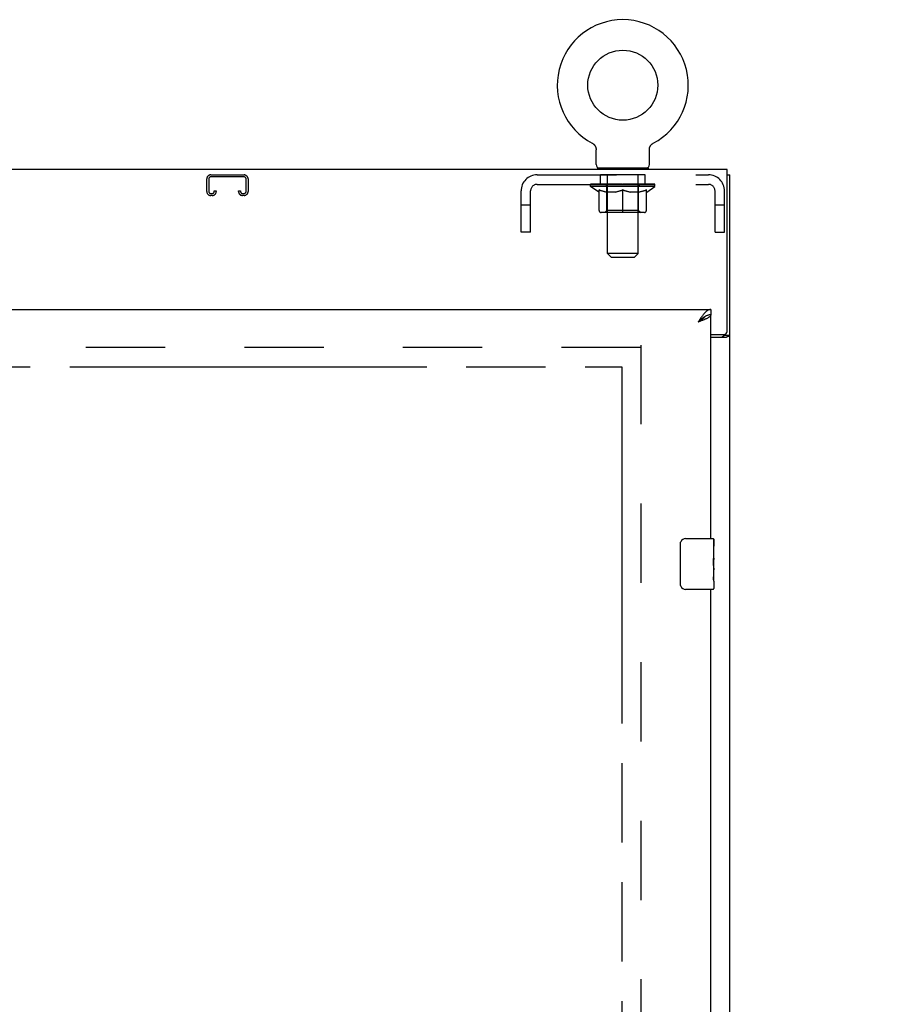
# Model space of a CAD drawing. Header units: inches. Extents: x 0 to 283, y 0 to 183.
# Tile 12 of 18: x 108 to 125, y 111 to 131. Entities that reach past the tile are written whole.
import ezdxf

# ---------------------------------------------------------------- set-up
doc = ezdxf.new("R2010")
doc.units = ezdxf.units.IN
doc.header["$LTSCALE"] = 15.583333
doc.header["$MEASUREMENT"] = 0
doc.linetypes.add('HIDDEN', pattern=[0.2, 0.1, -0.1])
doc.linetypes.add('PHANTOM', pattern=[0.8, 0.45, -0.05, 0.1, -0.05, 0.1, -0.05])
doc.layers.get('0').update_dxf_attribs({"linetype": 'CONTINUOUS'})
for name, color, linetype in [('02___PRT_ALL_AXES', 7, 'CONTINUOUS'), ('AVAILABLE_DOOR_SPACE', 7, 'CONTINUOUS'), ('DEFAULT_2', 8, 'HIDDEN'), ('DIMENSIONS', 7, 'CONTINUOUS')]:
    doc.layers.add(name, color=color, linetype=linetype)
doc.styles.get("Standard").update_dxf_attribs({"font": 'arial.ttf'})
doc.dimstyles.new('DIMSTYLE_1', dxfattribs={"dimtxt": 1.25, "dimasz": 1.666667, "dimexe": 0.09, "dimexo": 0.07, "dimgap": 0.0375, "dimtad": 0, "dimtih": 1, "dimtoh": 1, "dimzin": 4, "dimdsep": 46, "dimtxsty": 'Standard', "dimblk": '_FILLED', "dimblk1": '_FILLED', "dimblk2": '_FILLED', "dimcen": 0.09, "dimazin": 1, "dimtfac": 1, "dimtofl": 0, "dimtmove": 0, "dimatfit": 3, "dimldrblk": '_FILLED', "dimfxl": 0, "dimtolj": 1, "dimtzin": 4, "dimarcsym": 0})

# ---------------------------------------------------------------- blocks, each defined once
blk = doc.blocks.new('_FILLED')
at = {"color": 0, "linetype": 'ByBlock'}
blk.add_solid([(0, 0), (-1, 0.2), (-1, -0.2)], dxfattribs=at)
blk = doc.blocks.new('*D12')
at = {"layer": 'DIMENSIONS', "color": 2, "linetype": 'Continuous'}
for p, q in [((120.138, 107.887), (116.324, 107.887)), ((121.888, 107.887), (125.221, 107.887))]:
    blk.add_line(p, q, dxfattribs=at)
at = {"layer": 'DIMENSIONS', "color": 2, "linetype": 'Continuous', "xscale": 1.6666666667, "yscale": 1.6666666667, "zscale": 1.6666666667}
blk.add_blockref('_FILLED', (120.138, 107.887), dxfattribs=at)
at = {"layer": 'DIMENSIONS', "color": 2, "linetype": 'Continuous', "xscale": 1.6666666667, "yscale": 1.6666666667, "zscale": 1.6666666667, "rotation": 180}
blk.add_blockref('_FILLED', (121.888, 107.887), dxfattribs=at)
at = {"layer": 'DIMENSIONS', "color": 2, "linetype": 'Continuous', "insert": (115.699, 108.512), "char_height": 1.25, "width": 3.39684, "attachment_point": 3, "line_spacing_factor": 0.9}
blk.add_mtext('1.75', dxfattribs=at)

msp = doc.modelspace()

# ---------------------------------------------------------------- linework, layer by layer
at = {"color": 7, "linetype": 'Continuous'}
for p, q in [((119.559, 128.327), (119.559, 128.327)), ((119.559, 128.327), (119.563, 128.324)), ((119.56, 128.326), (119.562, 128.325)), ((119.563, 128.324), (119.568, 128.321)), ((119.568, 128.321), (119.572, 128.319)), ((119.572, 128.319), (119.577, 128.316)), ((119.577, 128.316), (119.581, 128.312)), ((119.581, 128.313), (119.585, 128.309)), ((119.585, 128.309), (119.589, 128.306)), ((119.589, 128.306), (119.593, 128.302)), ((119.592, 128.302), (119.596, 128.298)), ((119.596, 128.298), (119.6, 128.295)), ((120.718, 128.295), (120.721, 128.298)), ((120.721, 128.298), (120.725, 128.302)), ((120.725, 128.302), (120.729, 128.306)), ((120.729, 128.306), (120.733, 128.309)), ((120.732, 128.309), (120.737, 128.313)), ((120.736, 128.312), (120.741, 128.316)), ((120.741, 128.316), (120.745, 128.319)), ((120.745, 128.319), (120.749, 128.321)), ((120.749, 128.321), (120.754, 128.324)), ((120.749, 128.321), (120.751, 128.322)), ((120.754, 128.324), (120.758, 128.327)), ((120.755, 128.325), (120.757, 128.326)), ((120.758, 128.327), (120.758, 128.327)), ((119.6, 128.295), (119.603, 128.291)), ((119.603, 128.291), (119.606, 128.286)), ((119.606, 128.287), (119.609, 128.282)), ((119.609, 128.282), (119.612, 128.278)), ((119.612, 128.278), (119.615, 128.273)), ((119.615, 128.274), (119.618, 128.269)), ((119.618, 128.269), (119.62, 128.264)), ((119.62, 128.264), (119.622, 128.26)), ((119.622, 128.26), (119.625, 128.255)), ((119.625, 128.255), (119.626, 128.25)), ((119.626, 128.25), (119.628, 128.245)), ((119.628, 128.245), (119.63, 128.24)), ((119.63, 128.24), (119.631, 128.235)), ((119.631, 128.235), (119.632, 128.23)), ((119.632, 128.23), (119.633, 128.225)), ((119.633, 128.225), (119.634, 128.22)), ((119.635, 128.214), (119.635, 128.209)), ((119.636, 127.907), (119.636, 128.199)), ((120.682, 128.214), (120.683, 128.22)), ((120.682, 128.204), (120.682, 128.209)), ((120.682, 128.199), (120.682, 128.204)), ((120.682, 127.907), (120.682, 128.199)), ((120.683, 128.22), (120.684, 128.225)), ((120.684, 128.225), (120.685, 128.23)), ((120.685, 128.23), (120.686, 128.235)), ((120.686, 128.235), (120.687, 128.24)), ((120.687, 128.24), (120.689, 128.245)), ((120.689, 128.245), (120.691, 128.25)), ((120.691, 128.25), (120.693, 128.255)), ((120.693, 128.255), (120.695, 128.26)), ((120.695, 128.26), (120.697, 128.264)), ((120.697, 128.264), (120.7, 128.269)), ((120.7, 128.269), (120.702, 128.274)), ((120.702, 128.273), (120.705, 128.278)), ((120.705, 128.278), (120.708, 128.282)), ((120.708, 128.282), (120.711, 128.287)), ((120.711, 128.286), (120.714, 128.291)), ((120.714, 128.291), (120.718, 128.295)), ((119.659, 127.838), (119.659, 127.808)), ((120.659, 127.838), (119.659, 127.838)), ((120.659, 127.838), (120.659, 127.808)), ((122.211, 127.704), (122.263, 127.704)), ((121.888, 125.058), (121.888, 124.954)), ((121.661, 124.824), (121.641, 124.811)), ((121.785, 124.925), (121.775, 124.919)), ((122.159, 124.568), (122.159, 124.556)), ((122.159, 124.556), (122.263, 124.556)), ((121.393, 120.558), (121.933, 120.558)), ((121.293, 119.658), (121.293, 120.458)), ((121.948, 120.543), (121.948, 120.404)), ((121.948, 120.173), (121.948, 120.142)), ((121.948, 119.976), (121.948, 119.943)), ((121.948, 119.719), (121.948, 119.573)), ((121.933, 119.558), (121.393, 119.558))]:
    msp.add_line(p, q, dxfattribs=at)
at = {"color": 3, "linetype": 'Continuous'}
for p, q in [((122.211, 127.808), (62.315, 127.808)), ((122.211, 124.627), (122.211, 127.808)), ((122.263, 55.912), (122.263, 127.704)), ((93.2, 125.058), (121.888, 125.058)), ((121.671, 124.822), (121.641, 124.811)), ((121.888, 120.558), (121.888, 124.954)), ((121.888, 124.567), (122.151, 124.567)), ((121.888, 124.515), (122.193, 124.515)), ((121.888, 94.308), (121.888, 119.558))]:
    msp.add_line(p, q, dxfattribs=at)
at = {"color": 7, "linetype": 'Continuous'}
for points in [[(119.634, 128.22), (119.635, 128.214), (119.635, 128.209), (119.636, 128.204), (119.636, 128.199)], [(120.682, 128.204), (120.682, 128.209), (120.682, 128.214)], [(121.775, 124.919), (121.764, 124.912), (121.754, 124.905), (121.744, 124.898), (121.734, 124.891), (121.723, 124.883), (121.713, 124.874), (121.703, 124.866), (121.692, 124.857), (121.682, 124.848), (121.672, 124.839), (121.662, 124.83), (121.651, 124.821), (121.641, 124.811)], [(121.772, 124.917), (121.771, 124.915), (121.766, 124.909), (121.761, 124.902), (121.755, 124.896), (121.749, 124.889), (121.742, 124.883), (121.734, 124.876), (121.727, 124.87), (121.718, 124.863), (121.709, 124.857), (121.7, 124.85), (121.691, 124.844), (121.681, 124.837), (121.671, 124.831), (121.661, 124.824)], [(121.888, 124.954), (121.877, 124.954), (121.867, 124.953), (121.857, 124.951), (121.847, 124.949), (121.836, 124.946), (121.826, 124.943), (121.816, 124.939), (121.805, 124.935), (121.795, 124.93), (121.785, 124.925)], [(122.118, 124.515), (122.118, 124.517), (122.118, 124.519), (122.119, 124.521), (122.12, 124.523), (122.12, 124.525), (122.121, 124.526), (122.122, 124.528), (122.124, 124.529), (122.126, 124.531), (122.127, 124.532), (122.129, 124.534), (122.131, 124.535), (122.133, 124.536), (122.136, 124.537), (122.138, 124.539)], [(122.138, 124.539), (122.143, 124.541), (122.145, 124.542), (122.148, 124.543), (122.15, 124.545), (122.152, 124.546), (122.154, 124.547), (122.155, 124.549), (122.157, 124.55), (122.158, 124.552), (122.158, 124.553), (122.159, 124.555), (122.159, 124.556)], [(121.293, 120.458), (121.293, 120.464), (121.293, 120.47), (121.294, 120.477), (121.296, 120.483), (121.297, 120.488), (121.299, 120.494)], [(121.299, 119.622), (121.297, 119.627), (121.296, 119.633), (121.294, 119.639), (121.293, 119.645), (121.293, 119.652), (121.293, 119.658)]]:
    msp.add_lwpolyline(points, dxfattribs=at)
at = {"color": 3, "linetype": 'Continuous'}
for points in [[(121.888, 125.058), (121.877, 125.057), (121.867, 125.056), (121.857, 125.053), (121.847, 125.05), (121.836, 125.045), (121.826, 125.039), (121.816, 125.033), (121.805, 125.025), (121.795, 125.016), (121.785, 125.007), (121.775, 124.997), (121.764, 124.986), (121.754, 124.974), (121.744, 124.962)], [(121.744, 124.962), (121.734, 124.948), (121.723, 124.935), (121.713, 124.92), (121.703, 124.906), (121.692, 124.891), (121.682, 124.875), (121.672, 124.86), (121.662, 124.844), (121.651, 124.828), (121.641, 124.811)], [(121.793, 124.872), (121.781, 124.866), (121.769, 124.861), (121.756, 124.855), (121.742, 124.85), (121.729, 124.844), (121.714, 124.839), (121.7, 124.833), (121.686, 124.828), (121.671, 124.822)], [(121.888, 124.954), (121.887, 124.948), (121.886, 124.943), (121.884, 124.938), (121.88, 124.932), (121.876, 124.927), (121.872, 124.921), (121.866, 124.916), (121.859, 124.91), (121.852, 124.905), (121.844, 124.899), (121.835, 124.894), (121.826, 124.888), (121.815, 124.883), (121.805, 124.877), (121.793, 124.872)], [(122.193, 124.515), (122.195, 124.517), (122.197, 124.519), (122.2, 124.52), (122.203, 124.522), (122.207, 124.523), (122.211, 124.525), (122.215, 124.526), (122.219, 124.527), (122.227, 124.53)], [(122.227, 124.53), (122.231, 124.531), (122.235, 124.533), (122.239, 124.534), (122.242, 124.536), (122.245, 124.537), (122.248, 124.538), (122.251, 124.54), (122.253, 124.542), (122.256, 124.543), (122.258, 124.545), (122.259, 124.547), (122.26, 124.548), (122.261, 124.55), (122.262, 124.552), (122.262, 124.554), (122.263, 124.556)]]:
    msp.add_lwpolyline(points, dxfattribs=at)
at = {"color": 7, "linetype": 'Continuous'}
msp.add_circle((120.159, 129.466), 0.688, dxfattribs=at)
for centre, radius, start, end in [((120.159, 129.466), 1.288, 297.7005, 242.2995), ((119.705, 127.907), 0.069, 180, 270), ((120.613, 127.907), 0.069, 270, 360), ((121.393, 120.458), 0.1, 90, 158.8001), ((121.933, 120.543), 0.015, 0, 90), ((121.393, 119.658), 0.1, 201.1999, 270), ((121.933, 119.573), 0.015, 270, 360)]:
    msp.add_arc(centre, radius, start, end, dxfattribs=at)
at = {"color": 3, "linetype": 'Continuous'}
msp.add_arc((122.151, 124.627), 0.06, 270, 360, dxfattribs=at)
at = {"layer": '02___PRT_ALL_AXES', "color": 8, "linetype": 'HIDDEN'}
for p, q in [((119.721, 127.517), (119.721, 127.704)), ((120.596, 127.704), (119.721, 127.704)), ((120.596, 127.517), (120.596, 127.704)), ((120.596, 127.517), (119.721, 127.517))]:
    msp.add_line(p, q, dxfattribs=at)
at = {"layer": '02___PRT_ALL_AXES', "color": 7, "linetype": 'Continuous'}
for p, q in [((121.948, 120.404), (121.941, 120.404)), ((121.941, 120.404), (121.941, 120.173)), ((121.948, 119.979), (121.948, 120.543)), ((121.948, 120.236), (121.941, 120.236)), ((121.948, 120.173), (121.941, 120.173)), ((121.948, 120.137), (121.942, 120.137)), ((121.946, 120.006), (121.948, 120.006)), ((121.948, 119.943), (121.941, 119.943)), ((121.941, 119.943), (121.941, 119.806)), ((121.948, 119.719), (121.948, 119.976)), ((121.942, 119.775), (121.948, 119.775)), ((121.948, 119.719), (121.948, 119.573))]:
    msp.add_line(p, q, dxfattribs=at)
for points in [[(121.946, 120.004), (121.943, 120.037), (121.943, 120.049), (121.942, 120.062), (121.941, 120.074), (121.941, 120.087), (121.941, 120.1), (121.941, 120.113), (121.941, 120.126), (121.942, 120.138), (121.942, 120.15), (121.943, 120.162)], [(121.948, 119.976), (121.947, 119.985), (121.947, 119.994), (121.946, 120.004)], [(121.942, 119.77), (121.942, 119.779), (121.941, 119.788), (121.941, 119.797), (121.941, 119.806)], [(121.945, 119.746), (121.944, 119.753), (121.943, 119.761), (121.942, 119.77)], [(121.948, 119.719), (121.947, 119.722), (121.947, 119.727), (121.947, 119.732), (121.945, 119.746)]]:
    msp.add_lwpolyline(points, dxfattribs=at)
msp.add_ellipse((121.685, 120.142), major_axis=(0.263, 0), ratio=0.432808, start_param=0, end_param=0.179988, dxfattribs=at)
at = {"layer": 'AVAILABLE_DOOR_SPACE', "color": 4, "linetype": 'PHANTOM'}
for p, q in [((96.825, 123.933), (120.138, 123.933)), ((120.138, 123.933), (120.138, 63.683))]:
    msp.add_line(p, q, dxfattribs=at)
at = {"layer": 'DEFAULT_2', "color": 8, "linetype": 'HIDDEN'}
for p, q in [((119.567, 128.322), (119.568, 128.321)), ((120.758, 128.327), (120.758, 128.327)), ((119.846, 127.838), (119.846, 127.808)), ((119.859, 126.157), (119.859, 127.803)), ((120.459, 126.157), (120.459, 127.803)), ((120.471, 127.838), (120.471, 127.808)), ((111.981, 127.378), (111.981, 127.624)), ((112.021, 127.624), (112.021, 127.378)), ((112.061, 127.704), (112.714, 127.704)), ((112.714, 127.664), (112.061, 127.664)), ((112.754, 127.378), (112.754, 127.624)), ((112.794, 127.624), (112.794, 127.378)), ((118.476, 127.704), (121.842, 127.704)), ((112.061, 127.338), (112.089, 127.338)), ((112.129, 127.378), (112.129, 127.391)), ((112.129, 127.391), (112.169, 127.391)), ((112.169, 127.391), (112.169, 127.378)), ((112.606, 127.378), (112.606, 127.391)), ((112.606, 127.391), (112.646, 127.391)), ((112.646, 127.391), (112.646, 127.378)), ((112.686, 127.338), (112.714, 127.338)), ((118.159, 126.579), (118.159, 127.387)), ((118.346, 126.579), (118.346, 127.387)), ((118.476, 127.517), (121.842, 127.517)), ((119.525, 127.476), (119.525, 127.523)), ((120.792, 127.476), (119.525, 127.476)), ((119.685, 127.365), (119.525, 127.476)), ((119.535, 127.516), (119.535, 127.523)), ((119.544, 127.513), (119.544, 127.516)), ((119.544, 127.513), (120.774, 127.513)), ((119.553, 127.513), (119.553, 127.516)), ((119.553, 127.513), (119.553, 127.516)), ((119.564, 127.516), (119.564, 127.523)), ((119.58, 127.513), (119.58, 127.516)), ((119.582, 127.513), (119.582, 127.516)), ((119.61, 127.516), (119.61, 127.523)), ((119.625, 127.513), (119.625, 127.516)), ((119.627, 127.513), (119.627, 127.516)), ((119.832, 127.516), (119.63, 127.516)), ((119.674, 127.516), (119.674, 127.523)), ((119.675, 127.513), (119.675, 127.516)), ((119.676, 127.513), (119.676, 127.516)), ((119.679, 127.513), (119.679, 127.516)), ((119.685, 127.365), (119.695, 127.365)), ((119.686, 127.513), (119.686, 127.516)), ((119.686, 127.513), (119.686, 127.516)), ((119.689, 127.513), (119.689, 127.516)), ((119.693, 127.513), (119.693, 127.517)), ((119.695, 127.002), (119.695, 127.408)), ((119.697, 127.513), (119.697, 127.516)), ((119.711, 127.513), (119.711, 127.516)), ((119.729, 127.513), (119.729, 127.516)), ((119.73, 127.513), (119.73, 127.519)), ((119.75, 127.513), (119.75, 127.516)), ((119.752, 127.516), (119.752, 127.523)), ((119.761, 127.513), (119.761, 127.516)), ((119.765, 127.513), (119.765, 127.516)), ((119.775, 127.513), (119.775, 127.516)), ((119.786, 127.513), (119.786, 127.52)), ((119.801, 127.513), (119.801, 127.516)), ((119.804, 127.513), (119.804, 127.516)), ((119.832, 127.513), (119.832, 127.516)), ((119.899, 127.516), (119.837, 127.516)), ((120.017, 127.365), (119.837, 127.365)), ((119.842, 127.516), (119.842, 127.523)), ((119.846, 127.004), (119.846, 127.473)), ((119.849, 127.513), (119.849, 127.516)), ((119.853, 127.513), (119.853, 127.516)), ((119.859, 127.513), (119.859, 127.521)), ((119.864, 127.513), (119.864, 127.516)), ((119.875, 127.513), (119.875, 127.516)), ((119.899, 127.513), (119.899, 127.516)), ((119.974, 127.516), (119.914, 127.516)), ((119.935, 127.513), (119.935, 127.516)), ((119.942, 127.516), (119.942, 127.523)), ((119.946, 127.513), (119.946, 127.516)), ((119.948, 127.513), (119.948, 127.522)), ((119.951, 127.513), (119.951, 127.516)), ((119.958, 127.513), (119.958, 127.516)), ((119.974, 127.513), (119.974, 127.516)), ((120.054, 127.516), (120, 127.516)), ((120.013, 127.513), (120.013, 127.516)), ((120.044, 127.516), (120.159, 127.523)), ((120.049, 127.516), (120.049, 127.523)), ((120.049, 127.516), (120.049, 127.523)), ((120.049, 127.523), (120.049, 127.523)), ((120.049, 127.513), (120.049, 127.516)), ((120.053, 127.513), (120.053, 127.517)), ((120.054, 127.513), (120.054, 127.516)), ((120.055, 127.513), (120.055, 127.516)), ((120.138, 127.516), (120.09, 127.516)), ((120.095, 127.513), (120.095, 127.516)), ((120.138, 127.513), (120.138, 127.516)), ((120.156, 127.516), (120.156, 127.516)), ((120.156, 127.513), (120.156, 127.516)), ((120.156, 127.513), (120.156, 127.516)), ((120.159, 127.516), (120.159, 127.523)), ((120.159, 126.965), (120.159, 127.408)), ((120.161, 127.513), (120.161, 127.516)), ((120.161, 127.513), (120.161, 127.516)), ((120.161, 127.516), (120.161, 127.516)), ((120.163, 127.516), (120.228, 127.516)), ((120.179, 127.513), (120.179, 127.516)), ((120.196, 127.516), (120.196, 127.521)), ((120.196, 127.521), (120.273, 127.516)), ((120.217, 127.516), (120.217, 127.519)), ((120.222, 127.513), (120.222, 127.516)), ((120.263, 127.513), (120.263, 127.516)), ((120.263, 127.513), (120.263, 127.516)), ((120.263, 127.516), (120.318, 127.516)), ((120.264, 127.513), (120.264, 127.517)), ((120.268, 127.516), (120.268, 127.523)), ((120.268, 127.523), (120.269, 127.523)), ((120.268, 127.513), (120.268, 127.516)), ((120.269, 127.516), (120.269, 127.523)), ((120.48, 127.365), (120.3, 127.365)), ((120.305, 127.513), (120.305, 127.516)), ((120.344, 127.513), (120.344, 127.516)), ((120.344, 127.516), (120.403, 127.516)), ((120.359, 127.513), (120.359, 127.516)), ((120.366, 127.513), (120.366, 127.516)), ((120.369, 127.513), (120.369, 127.522)), ((120.372, 127.513), (120.372, 127.516)), ((120.375, 127.516), (120.375, 127.523)), ((120.382, 127.513), (120.382, 127.516)), ((120.419, 127.513), (120.419, 127.516)), ((120.419, 127.516), (120.481, 127.516)), ((120.443, 127.513), (120.443, 127.516)), ((120.454, 127.513), (120.454, 127.516)), ((120.458, 127.513), (120.458, 127.521)), ((120.464, 127.513), (120.464, 127.516)), ((120.468, 127.513), (120.468, 127.516)), ((120.471, 127.004), (120.471, 127.473)), ((120.475, 127.516), (120.475, 127.523)), ((120.486, 127.513), (120.486, 127.516)), ((120.486, 127.516), (120.687, 127.516)), ((120.513, 127.513), (120.513, 127.516)), ((120.516, 127.513), (120.516, 127.516)), ((120.531, 127.513), (120.531, 127.52)), ((120.543, 127.513), (120.543, 127.516)), ((120.552, 127.513), (120.552, 127.516)), ((120.556, 127.513), (120.556, 127.516)), ((120.566, 127.516), (120.566, 127.523)), ((120.567, 127.513), (120.567, 127.516)), ((120.588, 127.513), (120.588, 127.519)), ((120.588, 127.513), (120.588, 127.516)), ((120.606, 127.513), (120.606, 127.516)), ((120.62, 127.513), (120.62, 127.516)), ((120.622, 127.002), (120.622, 127.408)), ((120.622, 127.365), (120.633, 127.365)), ((120.625, 127.513), (120.625, 127.517)), ((120.628, 127.513), (120.628, 127.516)), ((120.631, 127.513), (120.631, 127.516)), ((120.631, 127.513), (120.631, 127.516)), ((120.633, 127.365), (120.792, 127.476)), ((120.639, 127.513), (120.639, 127.516)), ((120.642, 127.513), (120.642, 127.516)), ((120.642, 127.513), (120.642, 127.516)), ((120.644, 127.516), (120.644, 127.523)), ((120.69, 127.513), (120.69, 127.516)), ((120.693, 127.513), (120.693, 127.516)), ((120.707, 127.516), (120.707, 127.523)), ((120.736, 127.513), (120.736, 127.516)), ((120.737, 127.513), (120.737, 127.516)), ((120.754, 127.516), (120.754, 127.523)), ((120.764, 127.513), (120.764, 127.516)), ((120.765, 127.513), (120.765, 127.516)), ((120.774, 127.513), (120.774, 127.516)), ((120.782, 127.516), (120.782, 127.523)), ((120.792, 127.476), (120.792, 127.523)), ((121.972, 126.579), (121.972, 127.387)), ((122.159, 126.579), (122.159, 127.387)), ((112.089, 127.298), (112.061, 127.298)), ((112.714, 127.298), (112.686, 127.298)), ((118.346, 127.109), (118.159, 127.109)), ((120.585, 126.965), (119.732, 126.965)), ((119.846, 127.004), (119.806, 126.965)), ((120.471, 127.004), (119.846, 127.004)), ((120.471, 127.004), (120.511, 126.965)), ((122.159, 127.109), (121.972, 127.109)), ((118.346, 126.579), (118.159, 126.579)), ((121.972, 126.579), (122.159, 126.579)), ((120.459, 126.157), (119.859, 126.157)), ((119.928, 126.088), (119.859, 126.157)), ((119.928, 126.088), (120.39, 126.088)), ((120.39, 126.088), (120.459, 126.157)), ((120.513, 124.308), (93.909, 124.308)), ((120.513, 124.36), (120.513, 63.256))]:
    msp.add_line(p, q, dxfattribs=at)
for points in [[(119.695, 127.408), (119.721, 127.398), (119.746, 127.389), (119.771, 127.381), (119.796, 127.375), (119.821, 127.369), (119.845, 127.365)], [(119.837, 127.365), (119.814, 127.369), (119.791, 127.375), (119.767, 127.382), (119.743, 127.389), (119.719, 127.398), (119.695, 127.407)], [(120.008, 127.365), (120.033, 127.369), (120.057, 127.375), (120.082, 127.382), (120.107, 127.39), (120.133, 127.398), (120.159, 127.408)], [(120.159, 127.407), (120.134, 127.397), (120.11, 127.389), (120.087, 127.381), (120.064, 127.375), (120.04, 127.369), (120.017, 127.365)], [(120.159, 127.408), (120.185, 127.398), (120.21, 127.389), (120.235, 127.382), (120.26, 127.375), (120.285, 127.369), (120.31, 127.365)], [(120.3, 127.365), (120.277, 127.369), (120.253, 127.375), (120.23, 127.381), (120.207, 127.389), (120.183, 127.397), (120.159, 127.407)], [(120.472, 127.365), (120.497, 127.369), (120.522, 127.375), (120.546, 127.382), (120.571, 127.389), (120.597, 127.398), (120.622, 127.408)], [(120.622, 127.407), (120.598, 127.398), (120.574, 127.389), (120.55, 127.381), (120.526, 127.375), (120.503, 127.369), (120.48, 127.365)]]:
    msp.add_lwpolyline(points, dxfattribs=at)
for centre, radius, start, end in [((119.824, 127.803), 0.0345, 0, 90), ((120.493, 127.803), 0.0345, 90, 180), ((112.061, 127.624), 0.08, 90, 180), ((112.061, 127.624), 0.04, 90, 180), ((112.714, 127.624), 0.08, 0, 90), ((112.714, 127.624), 0.04, 0, 90), ((118.476, 127.387), 0.317, 90, 180), ((121.842, 127.387), 0.317, 0, 90), ((112.061, 127.378), 0.08, 180, 270), ((112.061, 127.378), 0.04, 180, 270), ((112.089, 127.378), 0.08, 270, 360), ((112.089, 127.378), 0.04, 270, 360), ((112.686, 127.378), 0.08, 180, 270), ((112.686, 127.378), 0.04, 180, 270), ((112.714, 127.378), 0.08, 270, 360), ((112.714, 127.378), 0.04, 270, 360), ((118.476, 127.387), 0.13, 90, 180), ((119.806, 127.473), 0.0398, 0, 90), ((120.511, 127.473), 0.0398, 90, 180), ((121.842, 127.387), 0.13, 0, 90), ((119.732, 127.002), 0.0371, 180, 270), ((120.585, 127.002), 0.0371, 270, 360)]:
    msp.add_arc(centre, radius, start, end, dxfattribs=at)
for centre, major_axis, ratio, start_param, end_param in [((120.159, 127.523), (0.633, 0.007), 0.05963, 2.96643, 3.140963), ((119.506, 127.511), (0.198, 0), 0.060556, 0.430652, 1.470503), ((120.159, 127.523), (0.633, 0), 0.060556, -3.141593, -2.96706), ((119.506, 127.504), (0.198, 0.002), 0.05963, 1.376596, 1.469874), ((120.159, 127.523), (0.633, 0.013), 0.05688, 2.791345, 2.965878), ((119.481, 127.511), (0.198, 0.002), 0.05963, 0.25549, 1.295341), ((119.55, 127.511), (0.198, -0.002), 0.05963, 0.605815, 1.645666), ((120.159, 127.523), (0.633, -0.007), 0.05963, -2.96643, -2.791898), ((119.55, 127.504), (0.198, 0), 0.060556, 1.551758, 1.645036), ((119.481, 127.504), (0.198, 0.004), 0.05688, 1.20151, 1.294789), ((119.551, 127.507), (0.164, 0.002), 0.05963, 1.065228, 1.614276), ((119.531, 127.507), (0.164, 0.003), 0.05688, 0.890143, 1.43919), ((119.589, 127.507), (0.164, 0), 0.060556, 1.240391, 1.789438), ((120.159, 127.523), (0.633, 0.019), 0.052395, 2.616403, 2.790936), ((119.477, 127.511), (0.198, 0.004), 0.05688, 0.080405, 1.120256), ((119.612, 127.511), (0.198, -0.004), 0.05688, 0.7809, 1.820751), ((120.159, 127.523), (0.633, -0.013), 0.05688, -2.791345, -2.616812), ((119.612, 127.504), (0.198, -0.002), 0.05963, 1.72692, 1.820198), ((119.477, 127.504), (0.198, 0.006), 0.052395, 1.026568, 1.119847), ((119.53, 127.507), (0.164, 0.005), 0.052395, 0.715201, 1.264248), ((119.645, 127.507), (0.164, -0.002), 0.05963, 1.415553, 1.9646), ((120.159, 127.523), (0.633, 0.025), 0.046319, 2.441654, 2.616187), ((119.692, 127.511), (0.198, -0.006), 0.052395, 0.955842, 1.995693), ((119.494, 127.511), (0.198, 0.006), 0.052395, -0.094537, 0.945314), ((120.159, 127.523), (0.633, -0.019), 0.052395, -2.616403, -2.44187), ((119.692, 127.504), (0.198, -0.004), 0.05688, 1.902006, 1.995284), ((119.494, 127.504), (0.198, 0.008), 0.046319, 0.851819, 0.945098), ((119.549, 127.507), (0.164, 0.006), 0.046319, 0.540452, 1.089499), ((119.716, 127.507), (0.164, -0.003), 0.05688, 1.590638, 2.139686), ((120.159, 127.523), (0.633, 0.029), 0.038841, 2.267123, 2.441656), ((119.785, 127.511), (0.198, -0.008), 0.046319, 1.130591, 2.170442), ((119.532, 127.511), (0.198, 0.008), 0.046319, -0.269286, 0.770565), ((120.159, 127.523), (0.633, -0.025), 0.046319, -2.441654, -2.267121), ((119.785, 127.504), (0.198, -0.006), 0.052395, 2.076947, 2.170226), ((119.532, 127.504), (0.198, 0.009), 0.038841, 0.677289, 0.770567), ((119.586, 127.507), (0.164, 0.008), 0.038841, 0.365921, 0.914969), ((119.8, 127.507), (0.164, -0.005), 0.052395, 1.76558, 2.314627), ((120.159, 127.523), (0.633, 0.033), 0.030195, 2.09281, 2.267343), ((119.89, 127.511), (0.198, -0.009), 0.038841, 1.305122, 2.344973), ((119.588, 127.511), (0.198, 0.009), 0.038841, -0.443817, 0.596034), ((120.159, 127.523), (0.633, -0.029), 0.038841, -2.267123, -2.092591), ((119.89, 127.504), (0.198, -0.008), 0.046319, 2.251696, 2.344975), ((119.588, 127.504), (0.198, 0.01), 0.030195, 0.502975, 0.596254), ((119.64, 127.507), (0.164, 0.009), 0.030195, 0.191608, 0.740655), ((119.896, 127.507), (0.164, -0.006), 0.046319, 1.940329, 2.489376), ((119.661, 127.511), (0.198, 0.01), 0.030195, -0.61813, 0.421721), ((120.159, 127.523), (0.633, 0.036), 0.020645, 1.918687, 2.09322), ((120.003, 127.511), (0.198, -0.01), 0.030195, 1.479435, 2.519286), ((120.159, 127.523), (0.633, -0.033), 0.030195, -2.09281, -1.918277), ((120.003, 127.504), (0.198, -0.009), 0.038841, 2.426227, 2.519505), ((119.661, 127.504), (0.198, 0.011), 0.020645, 0.328852, 0.422131), ((119.71, 127.507), (0.164, 0.009), 0.020645, 0.017485, 0.566532), ((119.999, 127.507), (0.164, -0.008), 0.038841, 2.11486, 2.663907), ((119.75, 127.511), (0.198, 0.011), 0.020645, -0.792253, 0.247598), ((120.159, 127.523), (0.633, 0.038), 0.010478, 1.744704, 1.919237), ((120.121, 127.511), (0.198, -0.011), 0.020645, 1.653558, 2.693409), ((120.159, 127.523), (0.633, -0.036), 0.020645, -1.918687, -1.744154), ((120.121, 127.504), (0.198, -0.01), 0.030195, 2.60054, 2.693819), ((119.75, 127.504), (0.198, 0.012), 0.010478, 0.154869, 0.248148), ((119.794, 127.507), (0.164, 0.01), 0.010478, 6.126688, 6.675735), ((120.108, 127.507), (0.164, -0.009), 0.030195, 2.289173, 2.83822), ((119.851, 127.511), (0.198, 0.012), 0.010478, -0.966236, -0.000846), ((120.239, 127.511), (0.198, -0.012), 0.010478, 1.827541, 2.867392), ((120.159, 127.523), (0.633, -0.038), 0.010478, -1.744704, -1.563007), ((120.239, 127.504), (0.198, -0.011), 0.020645, 2.774664, 2.867942), ((120.217, 127.507), (0.164, -0.009), 0.020645, 2.463296, 3.012344), ((120.078, 127.511), (0.198, 0.012), 0.010478, 0.274201, 1.314052), ((119.992, 127.507), (0.164, 0.01), 0.010478, -0.000483, 0.504314), ((119.961, 127.504), (0.198, 0.012), 0.010478, 0.099668, 0.192946), ((120.159, 127.523), (0.633, 0.038), 0.010478, -1.571421, -1.396888), ((120.325, 127.507), (0.164, -0.01), 0.010478, 2.637279, 3.14189), ((120.356, 127.504), (0.198, -0.012), 0.010478, 2.74231, 2.948646), ((120.197, 127.511), (0.198, 0.011), 0.020645, 0.448184, 1.488034), ((120.1, 127.507), (0.164, 0.009), 0.020645, 0.129249, 0.678296), ((120.078, 127.504), (0.198, 0.011), 0.020645, 0.273651, 0.366929), ((120.466, 127.511), (0.198, -0.012), 0.010478, -3.140747, -2.175357), ((120.159, 127.523), (0.633, 0.036), 0.020645, -1.397439, -1.222906), ((120.159, 127.523), (0.633, -0.038), 0.010478, 1.222355, 1.396888), ((120.314, 127.511), (0.198, 0.01), 0.030195, 0.622307, 1.662158), ((120.21, 127.507), (0.164, 0.009), 0.030195, 0.303372, 0.852419), ((120.523, 127.507), (0.164, -0.01), 0.010478, 2.749043, 3.29809), ((120.567, 127.511), (0.198, -0.011), 0.020645, 2.893995, 3.933846), ((120.197, 127.504), (0.198, 0.01), 0.030195, 0.447774, 0.541052), ((120.567, 127.504), (0.198, -0.012), 0.010478, 2.893445, 2.986723), ((120.159, 127.523), (0.633, 0.033), 0.030195, -1.223315, -1.048783), ((120.159, 127.523), (0.633, -0.036), 0.020645, 1.048373, 1.222906), ((120.427, 127.511), (0.198, 0.009), 0.038841, 0.79662, 1.836471), ((120.318, 127.507), (0.164, 0.008), 0.038841, 0.477686, 1.026733), ((120.607, 127.507), (0.164, -0.009), 0.020645, 2.57506, 3.124108), ((120.656, 127.511), (0.198, -0.01), 0.030195, 2.719872, 3.759723), ((120.532, 127.511), (0.198, 0.008), 0.046319, 0.971151, 2.011002), ((120.314, 127.504), (0.198, 0.009), 0.038841, 0.622087, 0.715366), ((120.656, 127.504), (0.198, -0.011), 0.020645, 2.719462, 2.812741), ((120.159, 127.523), (0.633, 0.029), 0.038841, -1.049002, -0.874469), ((120.159, 127.523), (0.633, -0.033), 0.030195, 0.87425, 1.048783), ((120.421, 127.507), (0.164, 0.006), 0.046319, 0.652216, 1.201263), ((120.626, 127.511), (0.198, 0.006), 0.052395, 1.1459, 2.185751), ((120.677, 127.507), (0.164, -0.009), 0.030195, 2.400937, 2.949985), ((120.729, 127.511), (0.198, -0.009), 0.038841, 2.545558, 3.585409), ((120.517, 127.507), (0.164, 0.005), 0.052395, 0.826965, 1.376012), ((120.427, 127.504), (0.198, 0.008), 0.046319, 0.796618, 0.889896), ((120.729, 127.504), (0.198, -0.01), 0.030195, 2.545339, 2.638617), ((120.705, 127.511), (0.198, 0.004), 0.05688, 1.320842, 2.360692), ((120.159, 127.523), (0.633, 0.025), 0.046319, -0.874471, -0.699939), ((120.159, 127.523), (0.633, -0.029), 0.038841, 0.699936, 0.874469), ((120.786, 127.511), (0.198, -0.008), 0.046319, 2.371028, 3.410879), ((120.731, 127.507), (0.164, -0.008), 0.038841, 2.226624, 2.775671), ((120.768, 127.511), (0.198, 0.002), 0.05963, 1.495927, 2.535778), ((120.602, 127.507), (0.164, 0.003), 0.05688, 1.001907, 1.550954), ((120.823, 127.511), (0.198, -0.006), 0.052395, 2.196279, 3.23613), ((120.768, 127.507), (0.164, -0.006), 0.046319, 2.052093, 2.601141), ((120.532, 127.504), (0.198, 0.006), 0.052395, 0.971367, 1.064645), ((120.786, 127.504), (0.198, -0.009), 0.038841, 2.371026, 2.464304), ((120.812, 127.511), (0.198, 0), 0.060556, 1.671089, 2.71094), ((120.84, 127.511), (0.198, -0.004), 0.05688, 2.021337, 3.061188), ((120.159, 127.523), (0.633, 0.019), 0.052395, -0.699723, -0.52519), ((120.159, 127.523), (0.633, -0.025), 0.046319, 0.525406, 0.699939), ((120.836, 127.511), (0.198, -0.002), 0.05963, 1.846251, 2.886102), ((120.673, 127.507), (0.164, 0.002), 0.05963, 1.176993, 1.72604), ((120.787, 127.507), (0.164, -0.005), 0.052395, 1.877344, 2.426392), ((120.728, 127.507), (0.164, 0), 0.060556, 1.352155, 1.901202), ((120.786, 127.507), (0.164, -0.003), 0.05688, 1.702402, 2.25145), ((120.766, 127.507), (0.164, -0.002), 0.05963, 1.527317, 2.076364), ((120.626, 127.504), (0.198, 0.004), 0.05688, 1.146309, 1.239587), ((120.823, 127.504), (0.198, -0.008), 0.046319, 2.196495, 2.289773), ((120.159, 127.523), (0.633, 0.013), 0.05688, -0.524781, -0.350248), ((120.159, 127.523), (0.633, -0.019), 0.052395, 0.350657, 0.52519), ((120.705, 127.504), (0.198, 0.002), 0.05963, 1.321394, 1.414673), ((120.84, 127.504), (0.198, -0.006), 0.052395, 2.021746, 2.115024), ((120.159, 127.523), (0.633, 0.007), 0.05963, -0.349695, -0.175162), ((120.159, 127.523), (0.633, -0.013), 0.05688, 0.175715, 0.350248), ((120.768, 127.504), (0.198, 0), 0.060556, 1.496556, 1.589835), ((120.836, 127.504), (0.198, -0.004), 0.05688, 1.846804, 1.940083), ((120.812, 127.504), (0.198, -0.002), 0.05963, 1.671719, 1.764997), ((120.159, 127.523), (0.633, 0), 0.060556, -0.174533, 0), ((120.159, 127.523), (0.633, -0.007), 0.05963, 0.000629, 0.175162)]:
    msp.add_ellipse(centre, major_axis=major_axis, ratio=ratio, start_param=start_param, end_param=end_param, dxfattribs=at)

# ---------------------------------------------------------------- dimensions: what is measured, and where the dimension line sits
at = {"layer": 'DIMENSIONS', "color": 2, "linetype": 'Continuous'}
dim = msp.add_linear_dim(base=(121.888, 107.887), p1=(120.138, 123.933), p2=(121.888, 95.515), dimstyle='DIMSTYLE_1', dxfattribs=at)
dim.commit()
dim.dimension.update_dxf_attribs({"geometry": '*D12', "text_midpoint": (114.06, 107.88), "dimtype": 160})

doc.saveas('drawing.dxf')
